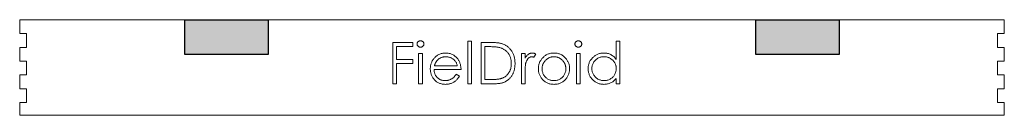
# Model space of a CAD drawing. Header units: inches. Extents: x 0 to 17.9, y 0 to 1.7.
import ezdxf

# ---------------------------------------------------------------- set-up
doc = ezdxf.new("R2010")
doc.units = ezdxf.units.IN
doc.header["$MEASUREMENT"] = 0

msp = doc.modelspace()

# ---------------------------------------------------------------- hatches: boundary and pattern name
at = {"true_color": 0x000000}
h = msp.add_hatch(color=18, dxfattribs=at)
h.dxf.hatch_style = 1
h.set_gradient(color2=(0, 0, 0), tint=1)
h.paths.add_polyline_path([(4.51, 1.73), (3, 1.73), (3, 1.1), (4.51, 1.1)])
h = msp.add_hatch(color=18, dxfattribs=at)
h.dxf.hatch_style = 1
h.set_gradient(color2=(0, 0, 0), tint=1)
h.paths.add_polyline_path([(14.875, 1.73), (13.365, 1.73), (13.365, 1.1), (14.875, 1.1)])

# ---------------------------------------------------------------- linework, layer by layer
at = {"color": 1, "linetype": 'Continuous', "lineweight": 0}
for p, q in [((0, 1.73), (0, 1.48)), ((17.875, 1.73), (0, 1.73)), ((17.875, 1.48), (17.875, 1.73)), ((0, 1.48), (0.125, 1.48)), ((0.125, 1.48), (0.125, 1.23)), ((17.75, 1.48), (17.875, 1.48)), ((17.75, 1.23), (17.75, 1.48)), ((6.772, 1.32), (7.137, 1.32)), ((6.772, 0.57), (6.772, 1.32)), ((7.137, 1.32), (7.137, 1.243)), ((8.137, 1.339), (8.204, 1.339)), ((8.137, 0.57), (8.137, 1.339)), ((8.204, 1.339), (8.204, 0.57)), ((8.377, 1.32), (8.529, 1.32)), ((8.377, 0.57), (8.377, 1.32)), ((10.829, 1.012), (10.829, 1.339)), ((10.829, 1.339), (10.897, 1.339)), ((10.897, 1.339), (10.897, 0.57)), ((0, 1.23), (0, 0.98)), ((0.125, 1.23), (0, 1.23)), ((6.839, 1.243), (6.839, 1.012)), ((7.137, 1.243), (6.839, 1.243)), ((7.243, 1.118), (7.31, 1.118)), ((7.243, 0.57), (7.243, 1.118)), ((7.31, 1.118), (7.31, 0.57)), ((8.497, 1.243), (8.445, 1.243)), ((8.445, 1.243), (8.445, 0.647)), ((9.108, 1.118), (9.175, 1.118)), ((9.108, 0.57), (9.108, 1.118)), ((9.175, 1.118), (9.175, 1.037)), ((9.368, 1.109), (9.331, 1.05)), ((10.108, 1.118), (10.175, 1.118)), ((10.108, 0.57), (10.108, 1.118)), ((10.175, 1.118), (10.175, 0.57)), ((17.875, 1.23), (17.75, 1.23)), ((17.875, 0.98), (17.875, 1.23)), ((0, 0.98), (0.125, 0.98)), ((0.125, 0.98), (0.125, 0.73)), ((6.839, 1.012), (7.137, 1.012)), ((6.839, 0.935), (6.839, 0.57)), ((7.137, 0.935), (6.839, 0.935)), ((7.137, 1.012), (7.137, 0.935)), ((7.529, 0.897), (7.945, 0.897)), ((17.75, 0.98), (17.875, 0.98)), ((17.75, 0.73), (17.75, 0.98)), ((0, 0.73), (0, 0.48)), ((0.125, 0.73), (0, 0.73)), ((8.012, 0.829), (7.522, 0.829)), ((7.923, 0.743), (7.983, 0.711)), ((9.175, 0.754), (9.175, 0.57)), ((17.875, 0.73), (17.75, 0.73)), ((17.875, 0.48), (17.875, 0.73)), ((6.839, 0.57), (6.772, 0.57)), ((7.31, 0.57), (7.243, 0.57)), ((8.204, 0.57), (8.137, 0.57)), ((8.61, 0.57), (8.377, 0.57)), ((8.445, 0.647), (8.531, 0.647)), ((9.175, 0.57), (9.108, 0.57)), ((10.175, 0.57), (10.108, 0.57)), ((10.829, 0.57), (10.829, 0.665)), ((10.897, 0.57), (10.829, 0.57)), ((0, 0.48), (0.125, 0.48)), ((0.125, 0.48), (0.125, 0.23)), ((17.75, 0.48), (17.875, 0.48)), ((17.75, 0.23), (17.75, 0.48)), ((0, 0.23), (0, 0)), ((0.125, 0.23), (0, 0.23)), ((17.875, 0.23), (17.75, 0.23)), ((17.875, 0), (17.875, 0.23)), ((0, 0), (17.875, 0))]:
    msp.add_line(p, q, dxfattribs=at)
at = {"color": 18, "linetype": 'Continuous', "lineweight": 0, "true_color": 0x000000}
for p, q in [((13.365, 1.73), (13.365, 1.1)), ((14.875, 1.1), (14.875, 1.73)), ((13.365, 1.1), (14.875, 1.1))]:
    msp.add_line(p, q, dxfattribs=at)
at = {"color": 18, "true_color": 0x000000, "transparency": 33554687}
msp.add_lwpolyline([(3, 1.73), (4.51, 1.73), (4.51, 1.1), (3, 1.1)], close=True, dxfattribs=at)
at = {"color": 18, "true_color": 0x000000}
msp.add_lwpolyline([(13.365, 1.73), (14.875, 1.73), (14.875, 1.1), (13.365, 1.1)], close=True, dxfattribs=at)
at = {"color": 1, "linetype": 'Continuous', "lineweight": 0}
for points, knots in [([(7.214, 1.291), (7.214, 1.294), (7.215, 1.302), (7.218, 1.313), (7.224, 1.323), (7.232, 1.332), (7.242, 1.339), (7.252, 1.345), (7.264, 1.348), (7.272, 1.348), (7.276, 1.349)], [0, 0, 0, 0, 0.12329, 0.242149, 0.363437, 0.489745, 0.618115, 0.744894, 0.868932, 1, 1, 1, 1]), ([(7.276, 1.233), (7.272, 1.233), (7.264, 1.234), (7.252, 1.237), (7.242, 1.243), (7.232, 1.25), (7.224, 1.259), (7.218, 1.269), (7.215, 1.279), (7.214, 1.287), (7.214, 1.291)], [0, 0, 0, 0, 0.131867, 0.256661, 0.384213, 0.513365, 0.640443, 0.761085, 0.879146, 1, 1, 1, 1]), ([(7.276, 1.349), (7.28, 1.348), (7.288, 1.348), (7.3, 1.345), (7.311, 1.339), (7.321, 1.332), (7.329, 1.323), (7.334, 1.313), (7.338, 1.302), (7.339, 1.294), (7.339, 1.291)], [0, 0, 0, 0, 0.131899, 0.258284, 0.384341, 0.51198, 0.638632, 0.75923, 0.877412, 1, 1, 1, 1]), ([(7.339, 1.291), (7.339, 1.287), (7.338, 1.279), (7.334, 1.269), (7.329, 1.259), (7.321, 1.25), (7.311, 1.243), (7.3, 1.237), (7.288, 1.234), (7.28, 1.233), (7.276, 1.233)], [0, 0, 0, 0, 0.120162, 0.237546, 0.357497, 0.484917, 0.613329, 0.74015, 0.867301, 1, 1, 1, 1]), ([(8.529, 1.32), (8.542, 1.32), (8.567, 1.319), (8.604, 1.318), (8.638, 1.316), (8.669, 1.313), (8.698, 1.31), (8.723, 1.305), (8.746, 1.3), (8.76, 1.295), (8.767, 1.293)], [0, 0, 0, 0, 0.164289, 0.317406, 0.458844, 0.589367, 0.707831, 0.81577, 0.91288, 1, 1, 1, 1]), ([(8.767, 1.293), (8.775, 1.289), (8.793, 1.283), (8.817, 1.271), (8.84, 1.257), (8.862, 1.241), (8.882, 1.223), (8.9, 1.204), (8.917, 1.183), (8.933, 1.16), (8.947, 1.136), (8.959, 1.111), (8.97, 1.084), (8.978, 1.057), (8.985, 1.028), (8.989, 0.998), (8.992, 0.967), (8.993, 0.946), (8.993, 0.935)], [0, 0, 0, 0, 0.061545, 0.121694, 0.181155, 0.239875, 0.298702, 0.357647, 0.417605, 0.478494, 0.540407, 0.602345, 0.665004, 0.728559, 0.793651, 0.860534, 0.929236, 1, 1, 1, 1]), ([(10.079, 1.291), (10.079, 1.294), (10.08, 1.302), (10.084, 1.313), (10.089, 1.323), (10.097, 1.332), (10.107, 1.339), (10.118, 1.345), (10.129, 1.348), (10.137, 1.348), (10.141, 1.349)], [0, 0, 0, 0, 0.12329, 0.242149, 0.363437, 0.489745, 0.618115, 0.744894, 0.868932, 1, 1, 1, 1]), ([(10.141, 1.233), (10.137, 1.233), (10.129, 1.234), (10.118, 1.237), (10.107, 1.243), (10.097, 1.25), (10.089, 1.259), (10.084, 1.269), (10.08, 1.279), (10.079, 1.287), (10.079, 1.291)], [0, 0, 0, 0, 0.131867, 0.256661, 0.384213, 0.513365, 0.640443, 0.761085, 0.879146, 1, 1, 1, 1]), ([(10.141, 1.349), (10.146, 1.348), (10.154, 1.348), (10.166, 1.345), (10.176, 1.339), (10.186, 1.332), (10.194, 1.323), (10.2, 1.313), (10.204, 1.302), (10.204, 1.294), (10.204, 1.291)], [0, 0, 0, 0, 0.131899, 0.258284, 0.384341, 0.51198, 0.638632, 0.75923, 0.877412, 1, 1, 1, 1]), ([(10.204, 1.291), (10.204, 1.287), (10.204, 1.279), (10.2, 1.269), (10.194, 1.259), (10.186, 1.25), (10.176, 1.243), (10.166, 1.237), (10.154, 1.234), (10.146, 1.233), (10.141, 1.233)], [0, 0, 0, 0, 0.120162, 0.237546, 0.357497, 0.484917, 0.613329, 0.74015, 0.867301, 1, 1, 1, 1]), ([(7.517, 1.025), (7.524, 1.033), (7.538, 1.049), (7.56, 1.07), (7.585, 1.088), (7.611, 1.102), (7.639, 1.114), (7.668, 1.122), (7.699, 1.126), (7.721, 1.127), (7.732, 1.127)], [0, 0, 0, 0, 0.128835, 0.253589, 0.374643, 0.49534, 0.616325, 0.739759, 0.866842, 1, 1, 1, 1]), ([(7.732, 1.127), (7.743, 1.127), (7.765, 1.127), (7.797, 1.121), (7.827, 1.113), (7.856, 1.101), (7.883, 1.086), (7.908, 1.067), (7.932, 1.045), (7.945, 1.028), (7.952, 1.02)], [0, 0, 0, 0, 0.13204, 0.259033, 0.38188, 0.502258, 0.622752, 0.744743, 0.870109, 1, 1, 1, 1]), ([(8.728, 1.222), (8.722, 1.224), (8.708, 1.227), (8.686, 1.231), (8.662, 1.235), (8.634, 1.238), (8.604, 1.24), (8.571, 1.242), (8.535, 1.243), (8.51, 1.243), (8.497, 1.243)], [0, 0, 0, 0, 0.084319, 0.179285, 0.286583, 0.405111, 0.535593, 0.67819, 0.832976, 1, 1, 1, 1]), ([(8.925, 0.935), (8.925, 0.944), (8.925, 0.961), (8.922, 0.987), (8.918, 1.011), (8.913, 1.034), (8.905, 1.057), (8.896, 1.078), (8.886, 1.099), (8.873, 1.118), (8.86, 1.136), (8.845, 1.153), (8.828, 1.168), (8.811, 1.182), (8.792, 1.194), (8.772, 1.205), (8.75, 1.214), (8.735, 1.219), (8.728, 1.222)], [0, 0, 0, 0, 0.070151, 0.137813, 0.203226, 0.267174, 0.330024, 0.391794, 0.453084, 0.514334, 0.575, 0.634865, 0.694116, 0.753442, 0.813126, 0.87408, 0.936007, 1, 1, 1, 1]), ([(9.175, 1.037), (9.18, 1.045), (9.19, 1.059), (9.206, 1.078), (9.222, 1.094), (9.238, 1.106), (9.256, 1.116), (9.273, 1.123), (9.291, 1.127), (9.303, 1.127), (9.309, 1.127)], [0, 0, 0, 0, 0.160059, 0.306112, 0.438367, 0.560541, 0.675317, 0.786114, 0.892842, 1, 1, 1, 1]), ([(9.309, 1.127), (9.314, 1.127), (9.323, 1.127), (9.338, 1.123), (9.353, 1.117), (9.363, 1.112), (9.368, 1.109)], [0, 0, 0, 0, 0.225278, 0.463523, 0.720324, 1, 1, 1, 1]), ([(9.491, 1.037), (9.498, 1.044), (9.512, 1.058), (9.535, 1.077), (9.559, 1.092), (9.584, 1.105), (9.611, 1.115), (9.64, 1.122), (9.669, 1.127), (9.689, 1.127), (9.7, 1.127)], [0, 0, 0, 0, 0.128498, 0.252713, 0.374819, 0.496436, 0.617911, 0.741288, 0.8687, 1, 1, 1, 1]), ([(9.7, 1.127), (9.71, 1.127), (9.73, 1.127), (9.76, 1.122), (9.788, 1.115), (9.815, 1.105), (9.84, 1.092), (9.864, 1.077), (9.887, 1.059), (9.901, 1.044), (9.908, 1.037)], [0, 0, 0, 0, 0.131751, 0.258332, 0.382134, 0.503804, 0.624693, 0.746871, 0.871514, 1, 1, 1, 1]), ([(10.32, 0.845), (10.32, 0.855), (10.32, 0.874), (10.324, 0.901), (10.331, 0.928), (10.34, 0.954), (10.352, 0.978), (10.367, 1.002), (10.384, 1.024), (10.404, 1.045), (10.425, 1.064), (10.448, 1.081), (10.472, 1.096), (10.497, 1.107), (10.523, 1.116), (10.55, 1.123), (10.579, 1.127), (10.598, 1.127), (10.607, 1.127)], [0, 0, 0, 0, 0.063775, 0.126079, 0.186904, 0.247574, 0.308003, 0.369132, 0.432033, 0.496791, 0.561611, 0.624914, 0.686726, 0.748079, 0.809582, 0.871631, 0.934886, 1, 1, 1, 1]), ([(10.607, 1.127), (10.619, 1.127), (10.641, 1.126), (10.673, 1.121), (10.703, 1.112), (10.732, 1.099), (10.759, 1.083), (10.785, 1.063), (10.808, 1.039), (10.822, 1.021), (10.829, 1.012)], [0, 0, 0, 0, 0.128884, 0.252985, 0.37421, 0.494102, 0.614753, 0.738511, 0.866243, 1, 1, 1, 1]), ([(7.454, 0.842), (7.454, 0.851), (7.455, 0.867), (7.458, 0.892), (7.463, 0.916), (7.47, 0.939), (7.479, 0.962), (7.489, 0.984), (7.502, 1.005), (7.512, 1.019), (7.517, 1.025)], [0, 0, 0, 0, 0.128045, 0.253768, 0.377428, 0.500551, 0.623296, 0.746578, 0.872348, 1, 1, 1, 1]), ([(7.594, 1.009), (7.59, 1.006), (7.583, 0.999), (7.573, 0.988), (7.564, 0.976), (7.556, 0.962), (7.548, 0.947), (7.541, 0.932), (7.534, 0.915), (7.53, 0.903), (7.529, 0.897)], [0, 0, 0, 0, 0.109984, 0.22258, 0.3385, 0.458709, 0.585535, 0.717518, 0.854667, 1, 1, 1, 1]), ([(7.735, 1.06), (7.728, 1.06), (7.715, 1.06), (7.695, 1.057), (7.677, 1.053), (7.659, 1.048), (7.641, 1.04), (7.625, 1.032), (7.609, 1.021), (7.599, 1.013), (7.594, 1.009)], [0, 0, 0, 0, 0.131092, 0.259141, 0.384162, 0.505992, 0.629098, 0.750669, 0.874039, 1, 1, 1, 1]), ([(7.945, 0.897), (7.942, 0.906), (7.937, 0.923), (7.928, 0.947), (7.916, 0.968), (7.903, 0.986), (7.888, 1.002), (7.871, 1.017), (7.852, 1.029), (7.83, 1.04), (7.808, 1.049), (7.784, 1.055), (7.76, 1.06), (7.743, 1.06), (7.735, 1.06)], [0, 0, 0, 0, 0.09624, 0.185231, 0.267501, 0.3444, 0.419595, 0.496891, 0.576638, 0.660268, 0.745387, 0.83004, 0.914474, 1, 1, 1, 1]), ([(7.952, 1.02), (7.957, 1.013), (7.966, 1), (7.978, 0.979), (7.989, 0.957), (7.997, 0.934), (8.003, 0.909), (8.008, 0.884), (8.011, 0.857), (8.012, 0.839), (8.012, 0.829)], [0, 0, 0, 0, 0.118522, 0.236255, 0.356174, 0.47725, 0.60154, 0.729618, 0.862158, 1, 1, 1, 1]), ([(8.993, 0.935), (8.993, 0.926), (8.992, 0.908), (8.99, 0.881), (8.986, 0.855), (8.981, 0.829), (8.975, 0.805), (8.966, 0.781), (8.957, 0.759), (8.945, 0.737), (8.933, 0.716), (8.92, 0.697), (8.906, 0.679), (8.891, 0.662), (8.875, 0.647), (8.858, 0.633), (8.841, 0.621), (8.822, 0.61), (8.802, 0.6), (8.78, 0.592), (8.756, 0.585), (8.731, 0.58), (8.703, 0.575), (8.674, 0.572), (8.642, 0.57), (8.621, 0.57), (8.61, 0.57)], [0, 0, 0, 0, 0.046081, 0.090807, 0.134295, 0.177024, 0.218823, 0.260244, 0.30108, 0.341614, 0.381583, 0.42012, 0.458075, 0.494738, 0.531195, 0.566934, 0.602713, 0.638327, 0.674853, 0.713467, 0.754442, 0.797815, 0.843989, 0.893072, 0.944963, 1, 1, 1, 1]), ([(8.745, 0.666), (8.752, 0.668), (8.765, 0.673), (8.785, 0.682), (8.803, 0.692), (8.82, 0.703), (8.836, 0.716), (8.851, 0.731), (8.865, 0.746), (8.877, 0.763), (8.889, 0.781), (8.898, 0.8), (8.907, 0.82), (8.914, 0.842), (8.919, 0.864), (8.923, 0.887), (8.925, 0.911), (8.925, 0.927), (8.925, 0.935)], [0, 0, 0, 0, 0.062415, 0.123338, 0.183125, 0.241783, 0.300579, 0.35968, 0.418882, 0.479531, 0.540851, 0.602303, 0.664463, 0.727806, 0.792895, 0.859672, 0.928464, 1, 1, 1, 1]), ([(9.187, 0.942), (9.186, 0.938), (9.184, 0.928), (9.182, 0.912), (9.18, 0.893), (9.178, 0.871), (9.177, 0.846), (9.176, 0.818), (9.175, 0.787), (9.175, 0.765), (9.175, 0.754)], [0, 0, 0, 0, 0.070855, 0.156938, 0.2586, 0.375891, 0.508166, 0.656238, 0.820177, 1, 1, 1, 1]), ([(9.296, 1.06), (9.291, 1.06), (9.28, 1.059), (9.264, 1.053), (9.248, 1.044), (9.236, 1.034), (9.226, 1.024), (9.219, 1.015), (9.213, 1.005), (9.207, 0.994), (9.201, 0.983), (9.196, 0.97), (9.191, 0.956), (9.189, 0.947), (9.187, 0.942)], [0, 0, 0, 0, 0.093807, 0.191338, 0.295191, 0.410312, 0.47193, 0.536425, 0.603119, 0.674118, 0.749332, 0.828283, 0.91204, 1, 1, 1, 1]), ([(9.331, 1.05), (9.328, 1.052), (9.321, 1.055), (9.312, 1.058), (9.304, 1.06), (9.299, 1.06), (9.296, 1.06)], [0, 0, 0, 0, 0.295139, 0.56023, 0.794983, 1, 1, 1, 1]), ([(9.416, 0.842), (9.416, 0.851), (9.416, 0.87), (9.42, 0.896), (9.426, 0.922), (9.434, 0.947), (9.445, 0.971), (9.458, 0.994), (9.473, 1.016), (9.485, 1.03), (9.491, 1.037)], [0, 0, 0, 0, 0.128919, 0.255238, 0.378679, 0.501088, 0.622714, 0.746241, 0.871589, 1, 1, 1, 1]), ([(9.699, 1.06), (9.692, 1.06), (9.678, 1.06), (9.657, 1.056), (9.636, 1.051), (9.617, 1.045), (9.598, 1.035), (9.58, 1.024), (9.563, 1.011), (9.547, 0.997), (9.532, 0.98), (9.519, 0.963), (9.508, 0.945), (9.499, 0.926), (9.492, 0.906), (9.487, 0.885), (9.484, 0.864), (9.483, 0.849), (9.483, 0.842)], [0, 0, 0, 0, 0.063846, 0.126044, 0.187165, 0.247399, 0.30838, 0.36978, 0.432584, 0.497641, 0.562401, 0.625557, 0.687332, 0.748313, 0.809791, 0.871768, 0.934836, 1, 1, 1, 1]), ([(9.916, 0.842), (9.916, 0.849), (9.915, 0.864), (9.912, 0.885), (9.907, 0.906), (9.9, 0.926), (9.891, 0.945), (9.88, 0.963), (9.867, 0.98), (9.852, 0.996), (9.836, 1.011), (9.819, 1.024), (9.801, 1.035), (9.782, 1.045), (9.762, 1.051), (9.742, 1.056), (9.721, 1.059), (9.707, 1.06), (9.699, 1.06)], [0, 0, 0, 0, 0.065185, 0.128274, 0.19027, 0.251768, 0.312769, 0.374793, 0.43797, 0.503047, 0.568125, 0.63095, 0.692369, 0.752973, 0.813641, 0.874355, 0.936573, 1, 1, 1, 1]), ([(9.908, 1.037), (9.914, 1.03), (9.926, 1.017), (9.941, 0.994), (9.954, 0.971), (9.965, 0.947), (9.973, 0.922), (9.979, 0.897), (9.982, 0.87), (9.983, 0.852), (9.983, 0.842)], [0, 0, 0, 0, 0.128157, 0.253834, 0.376506, 0.498534, 0.621368, 0.744565, 0.870634, 1, 1, 1, 1]), ([(10.608, 1.06), (10.599, 1.06), (10.579, 1.059), (10.551, 1.054), (10.523, 1.045), (10.497, 1.032), (10.473, 1.017), (10.452, 0.998), (10.433, 0.977), (10.416, 0.953), (10.403, 0.927), (10.394, 0.9), (10.388, 0.873), (10.387, 0.854), (10.387, 0.845)], [0, 0, 0, 0, 0.085921, 0.169593, 0.252476, 0.336244, 0.419505, 0.502036, 0.584775, 0.669846, 0.754185, 0.836658, 0.91801, 1, 1, 1, 1]), ([(10.829, 0.843), (10.829, 0.85), (10.829, 0.865), (10.826, 0.887), (10.821, 0.908), (10.814, 0.928), (10.805, 0.947), (10.794, 0.965), (10.781, 0.982), (10.766, 0.998), (10.749, 1.012), (10.732, 1.025), (10.714, 1.036), (10.694, 1.045), (10.674, 1.052), (10.653, 1.057), (10.631, 1.06), (10.616, 1.06), (10.608, 1.06)], [0, 0, 0, 0, 0.065634, 0.129188, 0.191219, 0.251913, 0.312507, 0.373494, 0.435152, 0.498741, 0.562095, 0.624187, 0.685476, 0.746097, 0.807612, 0.869967, 0.933951, 1, 1, 1, 1]), ([(7.73, 0.56), (7.719, 0.56), (7.699, 0.561), (7.669, 0.565), (7.641, 0.572), (7.614, 0.581), (7.59, 0.593), (7.567, 0.608), (7.546, 0.626), (7.527, 0.646), (7.51, 0.668), (7.495, 0.691), (7.482, 0.714), (7.472, 0.739), (7.464, 0.764), (7.458, 0.789), (7.455, 0.815), (7.454, 0.833), (7.454, 0.842)], [0, 0, 0, 0, 0.071579, 0.139629, 0.204797, 0.268135, 0.329814, 0.391301, 0.453434, 0.516552, 0.579631, 0.641119, 0.701294, 0.76081, 0.819932, 0.87892, 0.938983, 1, 1, 1, 1]), ([(7.522, 0.829), (7.522, 0.822), (7.523, 0.808), (7.526, 0.787), (7.53, 0.767), (7.537, 0.749), (7.545, 0.731), (7.555, 0.714), (7.567, 0.699), (7.58, 0.684), (7.595, 0.671), (7.61, 0.659), (7.627, 0.649), (7.644, 0.641), (7.662, 0.635), (7.681, 0.631), (7.701, 0.628), (7.715, 0.628), (7.722, 0.627)], [0, 0, 0, 0, 0.068385, 0.134476, 0.198391, 0.260753, 0.321829, 0.383037, 0.444653, 0.507398, 0.569825, 0.630778, 0.690929, 0.750945, 0.811049, 0.872331, 0.935004, 1, 1, 1, 1]), ([(7.722, 0.627), (7.728, 0.628), (7.742, 0.628), (7.761, 0.63), (7.781, 0.634), (7.8, 0.64), (7.818, 0.647), (7.835, 0.655), (7.851, 0.664), (7.866, 0.674), (7.88, 0.687), (7.894, 0.703), (7.909, 0.721), (7.918, 0.735), (7.923, 0.743)], [0, 0, 0, 0, 0.082592, 0.163879, 0.245659, 0.327726, 0.40861, 0.485749, 0.559169, 0.630268, 0.705306, 0.792065, 0.889796, 1, 1, 1, 1]), ([(9.7, 0.56), (9.69, 0.56), (9.669, 0.561), (9.64, 0.565), (9.612, 0.571), (9.586, 0.581), (9.561, 0.593), (9.537, 0.607), (9.515, 0.625), (9.495, 0.644), (9.476, 0.666), (9.46, 0.688), (9.446, 0.712), (9.435, 0.736), (9.426, 0.761), (9.42, 0.788), (9.416, 0.815), (9.416, 0.833), (9.416, 0.842)], [0, 0, 0, 0, 0.068742, 0.134635, 0.198324, 0.260825, 0.322714, 0.384555, 0.446913, 0.510958, 0.574931, 0.636685, 0.697483, 0.757134, 0.816966, 0.876818, 0.937663, 1, 1, 1, 1]), ([(9.483, 0.842), (9.483, 0.832), (9.484, 0.813), (9.49, 0.785), (9.499, 0.758), (9.512, 0.733), (9.527, 0.709), (9.546, 0.688), (9.567, 0.67), (9.59, 0.654), (9.616, 0.642), (9.643, 0.634), (9.671, 0.628), (9.69, 0.628), (9.699, 0.627)], [0, 0, 0, 0, 0.084733, 0.168179, 0.251488, 0.335841, 0.419834, 0.502345, 0.583649, 0.665931, 0.748717, 0.831047, 0.91441, 1, 1, 1, 1]), ([(9.699, 0.627), (9.709, 0.628), (9.728, 0.628), (9.756, 0.634), (9.783, 0.642), (9.808, 0.654), (9.832, 0.67), (9.853, 0.688), (9.871, 0.709), (9.887, 0.733), (9.9, 0.758), (9.909, 0.785), (9.915, 0.813), (9.915, 0.832), (9.916, 0.842)], [0, 0, 0, 0, 0.085606, 0.168983, 0.250908, 0.333708, 0.416005, 0.49766, 0.579893, 0.663902, 0.748466, 0.831791, 0.915252, 1, 1, 1, 1]), ([(9.983, 0.842), (9.983, 0.833), (9.982, 0.815), (9.979, 0.788), (9.972, 0.761), (9.964, 0.736), (9.952, 0.712), (9.939, 0.688), (9.922, 0.666), (9.904, 0.644), (9.884, 0.625), (9.862, 0.607), (9.838, 0.593), (9.813, 0.581), (9.787, 0.571), (9.759, 0.565), (9.73, 0.561), (9.71, 0.56), (9.7, 0.56)], [0, 0, 0, 0, 0.062416, 0.123337, 0.183265, 0.243172, 0.302898, 0.363774, 0.425605, 0.489659, 0.553785, 0.616222, 0.677854, 0.739517, 0.802097, 0.865866, 0.931508, 1, 1, 1, 1]), ([(10.605, 0.56), (10.596, 0.56), (10.577, 0.561), (10.549, 0.565), (10.522, 0.571), (10.496, 0.58), (10.471, 0.592), (10.447, 0.607), (10.424, 0.624), (10.403, 0.643), (10.383, 0.664), (10.366, 0.686), (10.352, 0.71), (10.34, 0.735), (10.331, 0.761), (10.324, 0.788), (10.32, 0.816), (10.32, 0.836), (10.32, 0.845)], [0, 0, 0, 0, 0.06462, 0.127433, 0.189004, 0.24993, 0.310668, 0.372329, 0.434939, 0.499576, 0.564191, 0.626735, 0.688109, 0.749294, 0.810331, 0.871901, 0.935046, 1, 1, 1, 1]), ([(10.387, 0.845), (10.387, 0.835), (10.388, 0.817), (10.394, 0.789), (10.403, 0.762), (10.417, 0.736), (10.433, 0.712), (10.452, 0.69), (10.474, 0.671), (10.498, 0.656), (10.524, 0.643), (10.551, 0.634), (10.579, 0.628), (10.598, 0.628), (10.608, 0.627)], [0, 0, 0, 0, 0.081589, 0.162859, 0.245484, 0.330807, 0.416493, 0.499893, 0.583048, 0.667158, 0.751312, 0.833785, 0.916256, 1, 1, 1, 1]), ([(10.608, 0.627), (10.618, 0.628), (10.637, 0.628), (10.665, 0.634), (10.693, 0.643), (10.72, 0.655), (10.744, 0.671), (10.767, 0.689), (10.785, 0.71), (10.801, 0.733), (10.814, 0.758), (10.823, 0.785), (10.828, 0.813), (10.829, 0.833), (10.829, 0.843)], [0, 0, 0, 0, 0.084802, 0.168664, 0.252552, 0.33824, 0.423103, 0.505556, 0.586176, 0.667136, 0.748499, 0.830452, 0.913456, 1, 1, 1, 1]), ([(7.983, 0.711), (7.978, 0.703), (7.969, 0.687), (7.953, 0.664), (7.936, 0.644), (7.918, 0.626), (7.899, 0.611), (7.879, 0.597), (7.857, 0.586), (7.834, 0.576), (7.81, 0.569), (7.785, 0.564), (7.758, 0.561), (7.739, 0.56), (7.73, 0.56)], [0, 0, 0, 0, 0.09337, 0.181661, 0.265874, 0.346355, 0.4246, 0.501903, 0.579992, 0.658443, 0.738672, 0.821894, 0.908801, 1, 1, 1, 1]), ([(8.531, 0.647), (8.543, 0.647), (8.567, 0.647), (8.601, 0.648), (8.632, 0.649), (8.661, 0.651), (8.686, 0.654), (8.708, 0.657), (8.728, 0.661), (8.74, 0.664), (8.745, 0.666)], [0, 0, 0, 0, 0.171901, 0.330628, 0.475549, 0.606746, 0.725024, 0.829742, 0.921323, 1, 1, 1, 1]), ([(10.829, 0.665), (10.822, 0.656), (10.807, 0.639), (10.782, 0.617), (10.756, 0.599), (10.728, 0.585), (10.699, 0.574), (10.669, 0.566), (10.638, 0.561), (10.616, 0.56), (10.605, 0.56)], [0, 0, 0, 0, 0.134298, 0.262085, 0.38627, 0.507165, 0.6273, 0.748145, 0.87237, 1, 1, 1, 1])]:
    msp.add_open_spline(points, degree=3, knots=knots, dxfattribs=at)

doc.saveas('drawing.dxf')
